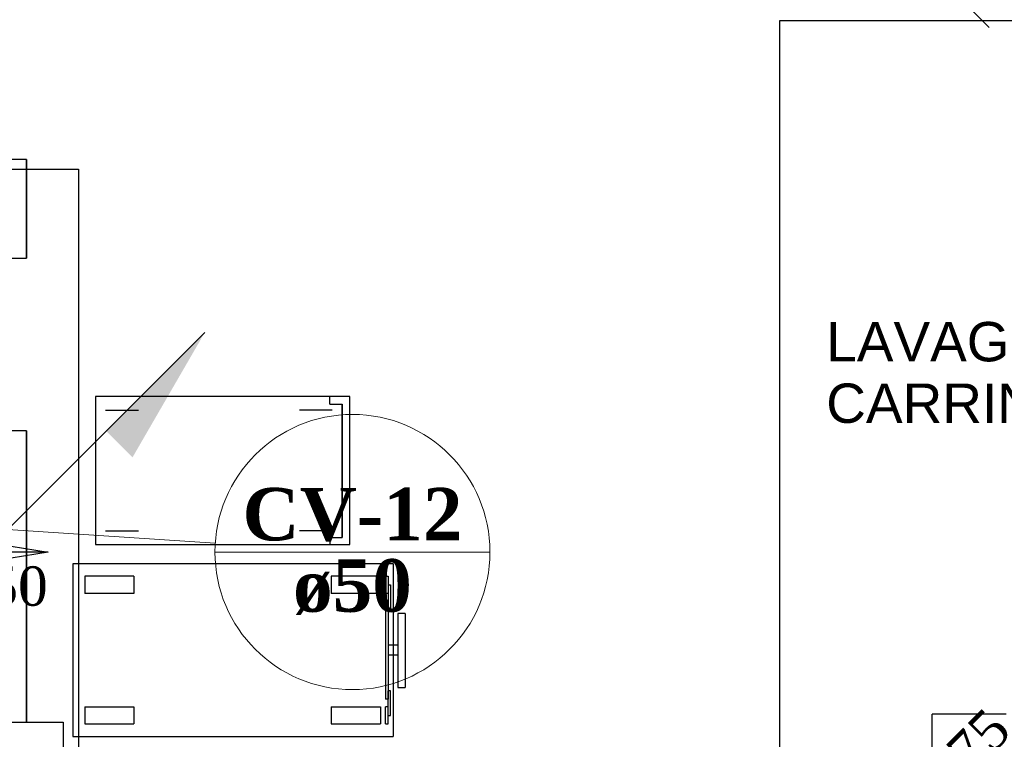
# Model space of a CAD drawing. Header units: millimetres. Extents: x 335 to 739279, y -1 to 84.
# Tile 41 of 244: x 364.62 to 369.92, y 11.76 to 15.63. Entities that reach past the tile are written whole.
import ezdxf

# ---------------------------------------------------------------- set-up
doc = ezdxf.new("R2010")
doc.units = ezdxf.units.MM
doc.header["$MEASUREMENT"] = 0
doc.linetypes.add('Dashed', pattern=[0.75, 0.5, -0.25])
for name, color, linetype, lineweight in [('CV-Colunas', 7, 'Continuous', 20), ('CV-Indicação coluna', 5, 'Continuous', 20), ('CV-Sentido tubo', 7, 'Continuous', 20), ('CV-Textos coluna', 7, 'Continuous', 20), ('CV-Textos tubo', 7, 'Continuous', 20), ('TQ-Seção tubo', 1, 'Continuous', 30), ('TQ-Textos tubo', 7, 'Continuous', 20)]:
    doc.layers.add(name, color=color, linetype=linetype, lineweight=lineweight)
doc.styles.add('Arial', font='arial.ttf')
doc.styles.add('TimesNewRoman', font='times.ttf')
doc.styles.add('TimesNewRomanN', font='timesbd.ttf')
doc.dimstyles.get("Standard").update_dxf_attribs({"dimtxt": 0.18, "dimasz": 0.18, "dimexe": 0.18, "dimexo": 0.0625, "dimgap": 0.09, "dimtad": 0, "dimtih": 1, "dimtoh": 1, "dimdec": 4, "dimzin": 0, "dimdsep": 46, "dimtxsty": 'Standard', "dimcen": 0.09, "dimadec": 0, "dimazin": 0, "dimtfac": 1, "dimtdec": 4, "dimtofl": 0, "dimtmove": 0, "dimatfit": 3, "dimfxl": 0, "dimtolj": 1, "dimtzin": 0, "dimarcsym": 0})

msp = doc.modelspace()

# ---------------------------------------------------------------- hatches: boundary and pattern name
at = {"layer": 'CV-Colunas', "linetype": 'Continuous'}
msp.add_hatch(color=256, dxfattribs=at).paths.add_polyline_path([(365.0886, 13.4209), (365.2301, 13.2795), (365.619, 13.9512), (365.0886, 13.4209)])

# ---------------------------------------------------------------- linework, layer by layer
at = {"color": 7}
for p, q in [((364.6588, 14.8819), (364.4578, 14.8819)), ((364.6588, 14.8819), (364.6588, 14.3509)), ((364.6588, 14.5989), (364.6588, 14.4009)), ((366.2928, 13.5659), (366.2928, 13.6059)), ((366.3988, 13.6059), (366.3578, 13.6059)), ((365.0848, 13.5329), (365.2618, 13.5329)), ((366.3048, 13.5329), (366.1288, 13.5329)), ((366.2928, 13.5659), (366.3578, 13.5659)), ((366.3578, 13.5659), (366.3578, 12.8489)), ((364.6588, 13.4219), (364.4578, 13.4219)), ((364.6588, 13.4219), (364.6588, 11.8539)), ((364.6588, 11.8539), (364.6588, 13.4219)), ((365.0848, 12.8839), (365.2618, 12.8839)), ((366.3048, 12.8839), (366.1288, 12.8839)), ((366.2928, 12.8489), (366.3578, 12.8489)), ((366.2928, 12.8489), (366.2928, 12.8099)), ((366.3578, 12.8099), (366.3988, 12.8099)), ((366.6328, 12.7059), (364.9078, 12.7059)), ((364.9078, 12.7059), (364.9078, 11.7779)), ((366.6328, 12.7059), (366.6328, 11.7779)), ((366.6588, 12.4399), (366.6588, 12.0419)), ((366.6978, 12.4399), (366.6588, 12.4399)), ((366.6978, 12.4399), (366.6978, 12.0419)), ((366.6588, 12.2689), (366.6058, 12.2689)), ((366.6588, 12.2159), (366.6058, 12.2159)), ((366.6588, 12.0419), (366.6978, 12.0419)), ((369.5348, 11.6979), (369.5348, 11.8969)), ((369.9328, 11.8969), (369.5348, 11.8969)), ((364.4578, 11.8539), (364.6588, 11.8539)), ((364.4578, 11.8539), (364.6588, 11.8539)), ((364.9078, 11.7779), (366.6328, 11.7779))]:
    msp.add_line(p, q, dxfattribs=at)
at = {"color": 7, "linetype": 'Continuous'}
for p, q in [((364.9728, 12.6409), (364.9728, 12.5469)), ((365.2378, 12.6409), (364.9728, 12.6409)), ((365.2378, 12.6409), (365.2378, 12.5469)), ((366.5648, 12.6409), (366.2998, 12.6409)), ((366.2998, 12.6409), (366.2998, 12.5469)), ((366.5648, 12.6409), (366.5648, 12.5469)), ((366.5908, 12.6409), (366.5908, 12.5469)), ((366.5908, 12.6409), (366.6058, 12.6409)), ((366.6058, 12.6409), (366.6058, 12.5469)), ((366.6058, 12.5939), (366.6058, 12.4619)), ((366.6058, 12.5939), (366.6178, 12.5939)), ((366.6178, 12.5939), (366.6178, 12.4619)), ((365.2378, 12.5469), (364.9728, 12.5469)), ((366.5648, 12.5469), (366.2998, 12.5469)), ((366.6058, 12.5469), (366.5908, 12.5469)), ((366.6058, 12.5079), (366.5908, 12.5079)), ((366.5908, 12.5079), (366.5908, 11.9779)), ((366.6058, 12.5079), (366.6058, 11.9779)), ((366.6178, 12.4619), (366.6058, 12.4619)), ((366.6058, 11.9779), (366.5908, 11.9779)), ((366.6058, 11.8909), (366.6058, 12.0239)), ((366.6178, 12.0239), (366.6058, 12.0239)), ((366.6178, 11.8909), (366.6178, 12.0239)), ((364.9728, 11.9369), (365.2378, 11.9369)), ((364.9728, 11.9369), (364.9728, 11.8449)), ((365.2378, 11.9369), (365.2378, 11.8449)), ((366.2998, 11.9369), (366.2998, 11.8449)), ((366.2998, 11.9369), (366.5648, 11.9369)), ((366.5648, 11.9369), (366.5648, 11.8449)), ((366.5908, 11.8449), (366.5908, 11.9369)), ((366.6058, 11.9369), (366.5908, 11.9369)), ((366.6058, 11.8449), (366.6058, 11.9369)), ((366.6058, 11.8909), (366.6178, 11.8909)), ((364.9728, 11.8449), (365.2378, 11.8449)), ((366.2998, 11.8449), (366.5648, 11.8449)), ((366.5908, 11.8449), (366.6058, 11.8449))]:
    msp.add_line(p, q, dxfattribs=at)
at = {"color": 3}
for points in [[(375.5216, 11.3696), (368.7149, 11.3696), (368.7149, 15.629), (375.5216, 15.629)], [(364.9388, 11.1214), (359.4495, 11.1214), (359.4495, 14.8294), (364.9388, 14.8294)]]:
    msp.add_lwpolyline(points, close=True, dxfattribs=at)
at = {"color": 7}
for points in [[(364.4578, 14.4839), (364.4578, 14.3509), (364.6588, 14.3509), (364.6588, 14.8819), (364.4578, 14.8819), (364.4578, 14.6829)], [(366.3578, 13.6059), (365.0308, 13.6059), (365.0308, 12.8099), (366.3578, 12.8099)], [(366.3578, 12.8099), (366.3988, 12.8099), (366.3988, 13.6059), (366.3578, 13.6059)], [(366.3578, 12.8489), (366.3578, 13.5659)], [(366.3578, 13.5659), (366.3578, 12.8489)]]:
    msp.add_lwpolyline(points, dxfattribs=at)
msp.add_lwpolyline([(364.4578, 11.8539), (364.8558, 11.8539), (364.8558, 11.4519), (364.4578, 11.4519), (364.4578, 11.8539)], close=True, dxfattribs=at)
at = {"layer": 'CV-Colunas', "linetype": 'Continuous'}
msp.add_line((364.5583, 12.8906), (365.619, 13.9512), dxfattribs=at)
at = {"layer": 'CV-Indicação coluna'}
for p, q in [((364.5583, 12.8906), (365.6754, 12.8179)), ((365.6738, 12.7699), (367.1538, 12.7699))]:
    msp.add_line(p, q, dxfattribs=at)
msp.add_circle((366.4138, 12.7699), 0.74, dxfattribs=at)
at = {"layer": 'TQ-Seção tubo', "linetype": 'Dashed'}
msp.add_line((371.9624, 13.471), (365.882, 19.5514), dxfattribs=at)

# ---------------------------------------------------------------- texts
at = {"char_height": 0.2118, "attachment_point": 7, "line_spacing_factor": 0.798, "style": 'Arial'}
for s, insert, width in [('LAVAGEM DE ', (368.9641, 13.7926), 4.034803), ('CARRINHOS', (368.9641, 13.4616), 3.567799)]:
    msp.add_mtext(s, dxfattribs=dict(at, insert=insert, width=width))
at = {"layer": 'CV-Textos coluna', "char_height": 0.2824, "attachment_point": 8, "line_spacing_factor": 0.798, "style": 'TimesNewRomanN'}
for s, insert, width in [('CV-12', (366.4138, 12.8261), 2.125762), ('ø50', (366.4138, 12.4311), 1.152387)]:
    msp.add_mtext(s, dxfattribs=dict(at, insert=insert, width=width))
at = {"layer": 'CV-Textos tubo', "insert": (364.5338, 12.4675), "char_height": 0.2118, "width": 0.896301, "attachment_point": 8, "line_spacing_factor": 0.798, "style": 'TimesNewRoman'}
msp.add_mtext('ø50', dxfattribs=at)
at = {"layer": 'TQ-Textos tubo', "insert": (369.8105, 11.6161), "char_height": 0.2118, "width": 0.896301, "attachment_point": 8, "rotation": 45.0001, "line_spacing_factor": 0.798, "style": 'TimesNewRoman'}
msp.add_mtext('ø75', dxfattribs=at)

# ---------------------------------------------------------------- leaders
at = {"layer": 'CV-Sentido tubo'}
msp.add_leader([(364.776, 12.769), (364.3524, 12.769)], dimstyle='Standard', override={"dimasz": 0.2, "dimldrblk": 'CLOSED'}, dxfattribs=at)

doc.saveas('drawing.dxf')
